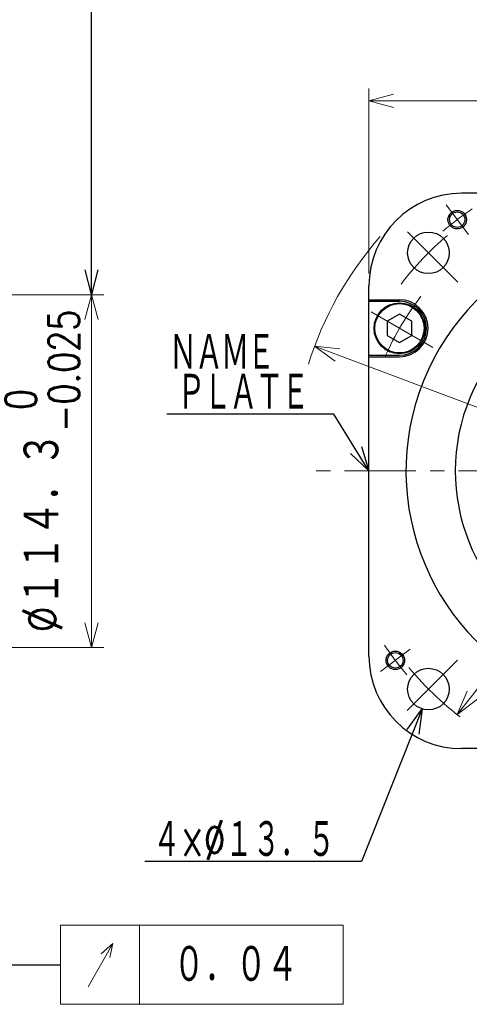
# Model space of a CAD drawing. Header units: millimetres. Extents: x 0 to 1733, y 0 to 1188.
# Tile 136 of 157: x 897 to 1043, y 647 to 966. Entities that reach past the tile are written whole.
import ezdxf

# ---------------------------------------------------------------- set-up
doc = ezdxf.new("R2010")
doc.units = ezdxf.units.MM
doc.header["$LTSCALE"] = 0.727559
doc.linetypes.add('CENTER', pattern=[50.8, 31.75, -6.35, 6.35, -6.35])
doc.layers.add('NoLayerName_001', color=7, linetype='Continuous')
doc.layers.add('NoLayerName_002', color=7, linetype='Continuous')
doc.styles.get("Standard").update_dxf_attribs({"font": 'txt', "bigfont": 'extfont2'})
doc.dimstyles.get("Standard").update_dxf_attribs({"dimtxt": 2.5, "dimasz": 2.5, "dimexe": 1, "dimexo": 1, "dimtad": 1, "dimdec": 3, "dimzin": 0, "dimdsep": 46, "dimtxsty": 'Standard', "dimcen": 2.5, "dimadec": 3, "dimazin": 0, "dimtfac": 0.75, "dimtdec": 3, "dimtmove": 0, "dimatfit": 3, "dimfxl": 1, "dimarcsym": 0})

# ---------------------------------------------------------------- blocks, each defined once
blk = doc.blocks.new('_OPEN30')
at = {"color": 0, "linetype": 'ByBlock', "lineweight": -2}
for p, q in [((-1, 0.267949), (0, 0)), ((0, 0), (-1, -0.267949)), ((0, 0), (-1, 0))]:
    blk.add_line(p, q, dxfattribs=at)
blk = doc.blocks.new('*D124')
at = {"layer": 'Defpoints', "color": 0}
for p in [(992.34, 860.44), (1207.66, 779.56)]:
    blk.add_point(p, dxfattribs=at)
at = {"layer": 'NoLayerName_002', "color": 0, "linetype": 'Continuous', "lineweight": 13}
blk.add_line((1200.17, 782.38), (999.83, 857.62), dxfattribs=at)
at = {"layer": 'NoLayerName_002', "color": 0, "lineweight": 13, "xscale": 8, "yscale": 8, "zscale": 8}
for p, rotation in [((992.34, 860.44), 159.4127796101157), ((1207.66, 779.56), 339.4127796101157)]:
    blk.add_blockref('_OPEN30', p, dxfattribs=dict(at, rotation=rotation))
at = {"layer": 'NoLayerName_002', "color": 0, "lineweight": 13, "insert": (1170.02, 807.01), "char_height": 14, "attachment_point": 5, "rotation": 339.4128}
blk.add_mtext('\\W0.8000;%%c２３０', dxfattribs=at)
blk = doc.blocks.new('*D125')
at = {"layer": 'Defpoints', "color": 0}
for p in [(1161.38, 898.95), (1038.62, 741.05)]:
    blk.add_point(p, dxfattribs=at)
at = {"layer": 'NoLayerName_002', "color": 0, "linetype": 'Continuous', "lineweight": 13}
blk.add_line((1156.47, 892.63), (1043.53, 747.37), dxfattribs=at)
at = {"layer": 'NoLayerName_002', "color": 0, "lineweight": 13, "xscale": 8.000000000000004, "yscale": 8.000000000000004, "zscale": 8.000000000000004}
for p, rotation in [((1161.38, 898.95), 52.13833477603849), ((1038.62, 741.05), 232.1383347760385)]:
    blk.add_blockref('_OPEN30', p, dxfattribs=dict(at, rotation=rotation))
at = {"layer": 'NoLayerName_002', "color": 0, "lineweight": 13, "insert": (1130.68, 878.52), "char_height": 12.8, "attachment_point": 5, "rotation": 52.1383}
blk.add_mtext('\\W0.7187;%%c２００', dxfattribs=at)
blk = doc.blocks.new('*D126')
at = {"layer": 'Defpoints', "color": 0}
for p in [(1190, 940), (1010, 880), (1190, 880)]:
    blk.add_point(p, dxfattribs=at)
at = {"layer": 'NoLayerName_002', "color": 0, "linetype": 'Continuous', "lineweight": 13}
for p, q in [((1010, 884), (1010, 944)), ((1190, 884), (1190, 944)), ((1018, 940), (1182, 940))]:
    blk.add_line(p, q, dxfattribs=at)
at = {"layer": 'NoLayerName_002', "color": 0, "lineweight": 13, "xscale": 8, "yscale": 8, "zscale": 8, "rotation": 180}
blk.add_blockref('_OPEN30', (1010, 940), dxfattribs=at)
at = {"layer": 'NoLayerName_002', "color": 0, "lineweight": 13, "xscale": 8, "yscale": 8, "zscale": 8}
blk.add_blockref('_OPEN30', (1190, 940), dxfattribs=at)
at = {"layer": 'NoLayerName_002', "color": 0, "lineweight": 13, "insert": (1100, 952.23), "char_height": 12.8, "attachment_point": 5}
blk.add_mtext('\\W0.8594;□１８０', dxfattribs=at)
blk = doc.blocks.new('*D127')
at = {"layer": 'Defpoints', "color": 0}
for p in [(723.2, 877.08), (920, 877.08), (723.2, 762.78)]:
    blk.add_point(p, dxfattribs=at)
at = {"layer": 'NoLayerName_002', "color": 0, "linetype": 'Continuous', "lineweight": 13}
for p, q in [((727.2, 877.08), (924, 877.08)), ((920, 770.78), (920, 869.08)), ((727.2, 762.78), (924, 762.78))]:
    blk.add_line(p, q, dxfattribs=at)
at = {"layer": 'NoLayerName_002', "color": 0, "lineweight": 13, "xscale": 8, "yscale": 8, "zscale": 8}
for p, rotation in [((920, 877.08), 90), ((920, 762.78), 270)]:
    blk.add_blockref('_OPEN30', p, dxfattribs=dict(at, rotation=rotation))
at = {"layer": 'NoLayerName_002', "color": 0, "lineweight": 13, "insert": (904.08, 819.93), "char_height": 12.8, "attachment_point": 5, "rotation": 90}
blk.add_mtext('\\A1;\\W0.8000;%%c１１４．３{{\\H0.78x;\\A1;\\S 0^ -0.025;}}', dxfattribs=at)
blk = doc.blocks.new('ETC_0004')
at = {"color": 7, "linetype": 'Continuous', "lineweight": 25}
for p, q in [((4, 9.24), (0, 6.93)), ((0, 6.93), (0, 2.31)), ((8, 6.93), (4, 9.24)), ((8, 2.31), (8, 6.93)), ((0, 2.31), (4, 0)), ((4, 0), (8, 2.31))]:
    blk.add_line(p, q, dxfattribs=at)
blk = doc.blocks.new('DIM_0004')
at = {"color": 3, "linetype": 'Continuous', "lineweight": 13}
for p, q in [((32, 6.4), (32, 32)), ((15.32, 12.04), (23.31, 26.15)), ((23.31, 26.15), (19.55, 22.73)), ((22.37, 21.52), (23.31, 26.15))]:
    blk.add_line(p, q, dxfattribs=at)
blk.add_lwpolyline([(6.4, 6.4), (98, 6.4), (98, 32), (6.4, 32)], close=True, dxfattribs=at)
at = {"color": 3, "linetype": 'Continuous', "lineweight": 13, "width": 0.716146}
blk.add_text('０．０４', height=12.8, dxfattribs=at).set_placement((43, 12.8))

msp = doc.modelspace()

# ---------------------------------------------------------------- linework, layer by layer
at = {"layer": 'NoLayerName_001', "color": 7, "linetype": 'Continuous', "lineweight": 25}
for p, q in [((1160, 910), (1040, 910)), ((1010, 760), (1010, 880)), ((1010, 875.5), (1019.89265015, 875.5)), ((1010, 875), (1019.89265015, 875)), ((1010, 857.5), (1019.89265015, 857.5)), ((1010, 857), (1019.89265015, 857)), ((1160, 730), (1040, 730))]:
    msp.add_line(p, q, dxfattribs=at)
at = {"layer": 'NoLayerName_001', "color": 4, "linetype": 'CENTER', "lineweight": 13}
for p, q in [((1042.22575922, 896.66900705), (1035.00397912, 906.25263293)), ((1038.83526496, 881.16473504), (1019.74338234, 900.25661766)), ((1030.71796943, 859.999999), (1009.06733488, 872.49999869)), ((1210, 820), (990, 820)), ((1023.33099295, 762.22575922), (1013.74736707, 755.00397912)), ((1038.68873194, 758.68873194), (1019.74338234, 739.74338234))]:
    msp.add_line(p, q, dxfattribs=at)
at = {"layer": 'NoLayerName_001', "color": 7, "linetype": 'Continuous', "lineweight": 25}
for centre, radius in [((1038.61486764, 901.46082202), 3), ((1038.61486764, 901.46082202), 2.5), ((1029.28932188, 890.71067812), 6.75), ((1019.89265014, 866.25), 8.25), ((1019.89265014, 866.25), 8), ((1018.53917798, 758.61486764), 3), ((1018.53917798, 758.61486764), 2.5), ((1029.28932188, 749.28932188), 6.75)]:
    msp.add_circle(centre, radius, dxfattribs=at)
for centre, radius, start, end in [((1040, 880), 30, 90, 180), ((1100, 820), 78, 68.5496203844, 336.9170864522), ((1100, 820), 62, 71.7699430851, 336.9170864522), ((1019.89265015, 866.25), 9.25, 270, 90), ((1019.89265015, 866.25), 8.75, 270, 90), ((1040, 760), 30, 180, 270)]:
    msp.add_arc(centre, radius, start, end, dxfattribs=at)
at = {"layer": 'NoLayerName_001', "color": 4, "linetype": 'CENTER', "lineweight": 13}
for radius, start, end in [(101.99999745, 123.6291739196, 130.3708260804), (99.9999975, 130.2096252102, 142.7408160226), (92.49999769, 142.2514235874, 157.7485764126), (101.99999745, 213.6291739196, 220.3708260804), (99.9999975, 219.5999767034, 234.4645607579)]:
    msp.add_arc((1100, 820), radius, start, end, dxfattribs=at)
at = {"layer": 'NoLayerName_001', "color": 4, "linetype": 'Continuous', "lineweight": 13}
msp.add_arc((1100, 820), 115, 138.6527513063, 162.4862873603, dxfattribs=at)

# ---------------------------------------------------------------- block references
msp.add_blockref('ETC_0004', (1015.89300537, 861.63098145))
at = {"layer": 'NoLayerName_002'}
msp.add_blockref('DIM_0004', (903.59997559, 640.7321167), dxfattribs=at)

# ---------------------------------------------------------------- texts
at = {"layer": 'NoLayerName_001', "color": 3, "lineweight": 13, "insert": (961.99872372, 858.33369152), "char_height": 12.8000001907, "attachment_point": 5}
msp.add_mtext('\\A1;\\W0.6510;\\T0.9200;ＮＡＭＥ', dxfattribs=at)
at = {"layer": 'NoLayerName_002', "color": 3, "linetype": 'Continuous', "lineweight": 13, "attachment_point": 9, "line_spacing_factor": 0.6}
for s, insert, char_height in [('\\A1;\\W0.6510;\\T0.9200;ＰＬＡＴＥ', (989.99680349, 838.99999866), 12.8), ('\\A1;\\W0.6319;４×%%c１３．５', (999, 694), 12.8000001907)]:
    msp.add_mtext(s, dxfattribs=dict(at, insert=insert, char_height=char_height))

# ---------------------------------------------------------------- dimensions: what is measured, and where the dimension line sits
at = {"layer": 'NoLayerName_002', "color": 3, "linetype": 'Continuous', "lineweight": 13}
dim = msp.add_linear_dim(base=(1190, 940), p1=(1010, 880), p2=(1190, 880), text='\\W0.8594;□１８０', dimstyle='Standard', override={"dimtxt": 12.8, "dimasz": 8, "dimexe": 4, "dimexo": 4, "dimgap": 4, "dimdec": 8, "dimzin": 8, "dimpost": '□<>', "dimblk": 'OPEN30', "dimclrd": 0, "dimclre": 0, "dimclrt": 0, "dimtp": 0, "dimtm": 0, "dimlwd": 13, "dimlwe": 13}, dxfattribs=at)
dim.commit()
dim.dimension.update_dxf_attribs({"geometry": '*D126', "text_midpoint": (1100, 940), "dimtype": 160})
for p1, p2, text, override, picture, middle in [((1038.62428883, 741.05050932), (1161.37571117, 898.94949068), '\\W0.7187;%%c２００', {"dimtxt": 12.8, "dimasz": 8, "dimgap": 4.000003, "dimdec": 0, "dimzin": 8, "dimpost": '%%c<>', "dimblk": 'OPEN30', "dimcen": 0, "dimse1": 1, "dimse2": 1, "dimclrd": 0, "dimclre": 0, "dimclrt": 0, "dimtp": 0, "dimtm": 0, "dimatfit": 2, "dimlwd": 13, "dimlwe": 13}, '*D125', (1139.91370626, 871.34224468)), ((992.34413122, 860.43777833), (1207.65586878, 779.56222167), '\\W0.8000;%%c２３０', {"dimtxt": 14, "dimasz": 8, "dimgap": 4.000008, "dimdec": 0, "dimzin": 8, "dimpost": '%%c<>', "dimblk": 'OPEN30', "dimcen": 0, "dimse1": 1, "dimse2": 1, "dimclrd": 0, "dimclre": 0, "dimclrt": 0, "dimtp": 0, "dimtm": 0, "dimatfit": 2, "dimlwd": 13, "dimlwe": 13}, '*D124', (1165.64137853, 795.34373607))]:
    dim = msp.add_diameter_dim_2p(p1=p1, p2=p2, text=text, dimstyle='Standard', override=override, dxfattribs=at)
    dim.commit()
    dim.dimension.update_dxf_attribs({"geometry": picture, "text_midpoint": middle, "dimtype": 163})
dim = msp.add_linear_dim(base=(920, 877.08210982), p1=(723.2, 762.78210982), p2=(723.2, 877.08210982), angle=90, text='\\W0.8000;%%c１１４．３{{\\H0.78x;\\A1;\\S 0^ -0.025;}}', dimstyle='Standard', override={"dimtxt": 12.8, "dimasz": 8, "dimexe": 4, "dimexo": 4, "dimgap": 4, "dimdec": 8, "dimzin": 8, "dimpost": '%%c<>{{\\H0.78x;\\A1;\\S 0^ -0.025;}}', "dimblk": 'OPEN30', "dimclrd": 0, "dimclre": 0, "dimclrt": 0, "dimtp": 0, "dimtm": 0.025, "dimtfac": 0.7813, "dimtolj": 1, "dimlwd": 13, "dimlwe": 13}, dxfattribs=at)
dim.commit()
dim.dimension.update_dxf_attribs({"geometry": '*D127', "text_midpoint": (920, 819.93210934), "dimtype": 160})

# ---------------------------------------------------------------- leaders
for points in [[(920, 877.15), (920, 990), (950, 990)], [(880, 798.93210982), (880, 659.93210982), (910, 659.93210982)]]:
    msp.add_leader(points, dimstyle='Standard', override={"dimasz": 8, "dimldrblk": 'OPEN30'}, dxfattribs=at)
at = {"layer": 'NoLayerName_002', "color": 3, "linetype": 'Continuous', "lineweight": 13, "annotation_type": 0, "has_hookline": 1, "hookline_direction": 1}
for points, text_width in [([(1010, 820), (998.62180349, 838.37499866), (990.62180349, 838.37499866)], 45.50400485), ([(1027.20100493, 742.87048769), (1007.625, 693.375), (999.625, 693.375)], 61.67344092)]:
    msp.add_leader(points, dimstyle='Standard', override={"dimtxt": 12.8, "dimasz": 8, "dimldrblk": 'OPEN30'}, dxfattribs=dict(at, text_width=text_width))

doc.saveas('drawing.dxf')
